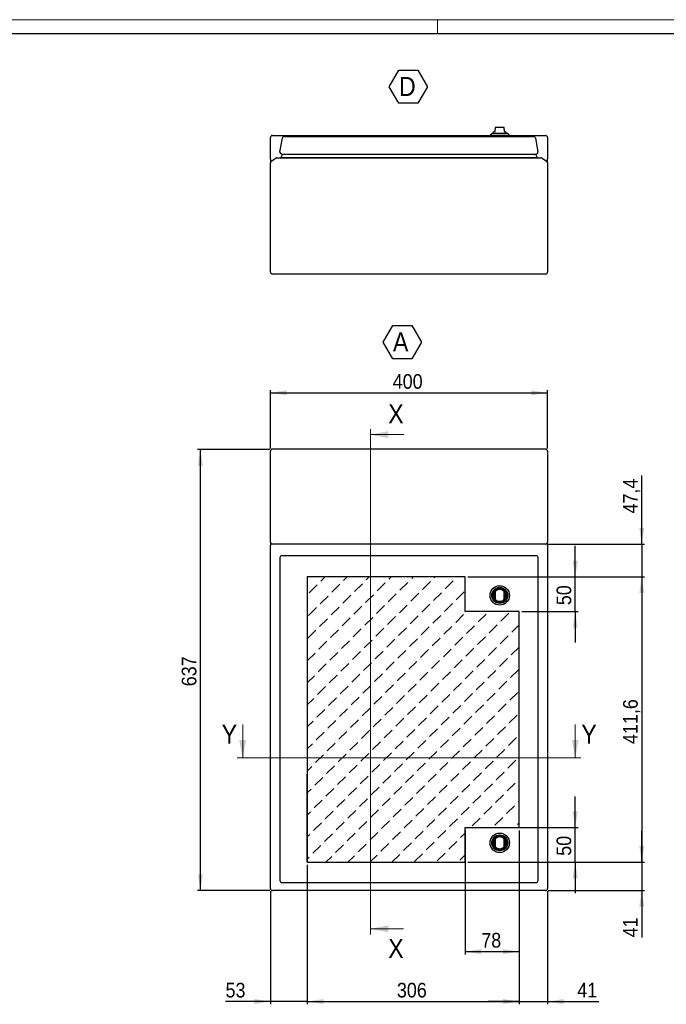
# Model space of a CAD drawing. Header units: millimetres. Extents: x 0 to 3364, y 0 to 2376.
# Tile 4 of 5: x 1079 to 2012, y 955 to 2376. Entities that reach past the tile are written whole.
import ezdxf

# ---------------------------------------------------------------- set-up
doc = ezdxf.new("R2010")
doc.units = ezdxf.units.MM
doc.header["$LTSCALE"] = 4
doc.layers.add('SLD-0', color=7, linetype='Continuous')
doc.layers.add('SLD-0_0', color=179, linetype='Continuous')
doc.styles.add('SLDTEXTSTYLE3', font='Gothic.ttf', dxfattribs={"width": 0.913})
doc.dimstyles.new('SLDDIMSTYLE0', dxfattribs={"dimtxt": 21.166667, "dimasz": 23.283333, "dimexe": 0, "dimexo": 0.0625, "dimgap": 5.291667, "dimtad": 1, "dimrnd": 1e-09, "dimzin": 12, "dimdsep": 46, "dimtxsty": 'SLDTEXTSTYLE3', "dimsah": 1, "dimcen": 0.09, "dimadec": 0, "dimazin": 3, "dimtfac": 1, "dimtmove": 0, "dimatfit": 0, "dimfxl": 1, "dimfrac": 2, "dimtolj": 1, "dimtzin": 12, "dimarcsym": 0})
doc.dimstyles.new('SLDDIMSTYLE1', dxfattribs={"dimtxt": 21.166667, "dimasz": 23.283333, "dimexe": 0, "dimexo": 0.0625, "dimgap": 5.291667, "dimtad": 1, "dimrnd": 1e-09, "dimzin": 12, "dimdsep": 46, "dimtxsty": 'SLDTEXTSTYLE3', "dimsah": 1, "dimcen": 0.09, "dimadec": 0, "dimazin": 3, "dimtfac": 1, "dimtofl": 0, "dimtmove": 0, "dimatfit": 3, "dimfxl": 1, "dimfrac": 2, "dimtolj": 1, "dimtzin": 12, "dimarcsym": 0})
doc.dimstyles.new('SLDDIMSTYLE2', dxfattribs={"dimtxt": 21.166667, "dimasz": 23.283333, "dimexe": 0, "dimexo": 0.0625, "dimgap": 5.291667, "dimtad": 1, "dimdec": 1, "dimrnd": 1e-09, "dimzin": 12, "dimdsep": 46, "dimtxsty": 'SLDTEXTSTYLE3', "dimsah": 1, "dimcen": 0.09, "dimadec": 0, "dimazin": 3, "dimtfac": 1, "dimtdec": 1, "dimtofl": 0, "dimtmove": 0, "dimatfit": 3, "dimfxl": 1, "dimfrac": 2, "dimtolj": 1, "dimtzin": 12, "dimarcsym": 0})
doc.dimstyles.new('SLDDIMSTYLE3', dxfattribs={"dimtxt": 21.166667, "dimasz": 23.283333, "dimexe": 0, "dimexo": 0.0625, "dimgap": 5.291667, "dimtad": 1, "dimdec": 1, "dimrnd": 1e-09, "dimzin": 12, "dimdsep": 46, "dimtxsty": 'SLDTEXTSTYLE3', "dimsah": 1, "dimcen": 0.09, "dimadec": 0, "dimazin": 3, "dimtfac": 1, "dimtdec": 1, "dimtmove": 0, "dimatfit": 0, "dimfxl": 1, "dimfrac": 2, "dimtolj": 1, "dimtzin": 12, "dimarcsym": 0})
doc.dimstyles.new('SLDDIMSTYLE4', dxfattribs={"dimtxt": 21.166667, "dimasz": 23.283333, "dimexe": 0, "dimexo": 0.0625, "dimgap": 5.291667, "dimtad": 1, "dimdec": 0, "dimrnd": 1e-09, "dimzin": 12, "dimdsep": 46, "dimtxsty": 'SLDTEXTSTYLE3', "dimsah": 1, "dimcen": 0.09, "dimadec": 0, "dimazin": 3, "dimtfac": 1, "dimtdec": 0, "dimtofl": 0, "dimtmove": 0, "dimatfit": 3, "dimfxl": 1, "dimfrac": 2, "dimtolj": 1, "dimtzin": 12, "dimarcsym": 0})

# ---------------------------------------------------------------- blocks, each defined once
blk = doc.blocks.new('SW_HATCH_1')
at = {"color": 0, "linetype": 'Continuous', "lineweight": 18}
for p, q in [((0, 0), (6, 6)), ((32.7, 1), (37.7, 6)), ((65.4, 1.9), (69.5, 6)), ((98.1, 2.9), (101.2, 6)), ((130.9, 3.9), (133, 6)), ((163.6, 4.8), (164.7, 6)), ((179.4, -11.1), (190.7, 0.2)), ((196.3, 5.8), (196.5, 6)), ((-16.8, -16.8), (-5.6, -5.6)), ((15.9, -15.9), (27.1, -4.6)), ((48.6, -14.9), (59.8, -3.7)), ((81.3, -13.9), (92.5, -2.7)), ((114, -13), (125.2, -1.8)), ((146.7, -12), (158, -0.8)), ((-1, -32.7), (10.3, -21.5)), ((31.7, -31.7), (43, -20.5)), ((64.5, -30.8), (75.7, -19.6)), ((97.2, -29.8), (108.4, -18.6)), ((129.9, -28.9), (141.1, -17.6)), ((162.6, -27.9), (173.8, -16.7)), ((195.3, -26.9), (206.5, -15.7)), ((-17.8, -49.6), (-6.6, -38.3)), ((14.9, -48.6), (26.1, -37.4)), ((47.6, -47.6), (58.9, -36.4)), ((80.3, -46.7), (91.6, -35.4)), ((113.1, -45.7), (124.3, -34.5)), ((145.8, -44.7), (157, -33.5)), ((178.5, -43.8), (189.7, -32.5)), ((-1.9, -65.4), (9.3, -54.2)), ((30.8, -64.5), (42, -53.2)), ((63.5, -63.5), (74.7, -52.3)), ((96.2, -62.5), (107.4, -51.3)), ((128.9, -61.6), (140.2, -50.3)), ((161.6, -60.6), (172.9, -49.4)), ((194.4, -59.6), (205.6, -48.4)), ((227.1, -58.7), (238.3, -47.5)), ((259.8, -57.7), (271, -46.5)), ((13.9, -81.3), (25.2, -70.1)), ((46.7, -80.3), (57.9, -69.1)), ((79.4, -79.4), (90.6, -68.1)), ((112.1, -78.4), (123.3, -67.2)), ((144.8, -77.4), (156, -66.2)), ((177.5, -76.5), (188.7, -65.3)), ((210.2, -75.5), (221.5, -64.3)), ((242.9, -74.6), (254.2, -63.3)), ((275.7, -73.6), (286, -63.2)), ((-18.8, -82.3), (-7.5, -71)), ((62.5, -96.2), (73.8, -85)), ((95.2, -95.2), (106.5, -84)), ((128, -94.3), (139.2, -83.1)), ((160.7, -93.3), (171.9, -82.1)), ((193.4, -92.4), (204.6, -81.1)), ((226.1, -91.4), (237.3, -80.2)), ((258.8, -90.4), (270, -79.2)), ((-2.9, -98.1), (8.3, -86.9)), ((29.8, -97.2), (41, -86)), ((143.8, -110.2), (155.1, -98.9)), ((176.6, -109.2), (187.8, -98)), ((209.3, -108.2), (220.5, -97)), ((242, -107.3), (253.2, -96)), ((274.7, -106.3), (285.9, -95.1)), ((-19.7, -115), (-8.5, -103.8)), ((13, -114), (24.2, -102.8)), ((45.7, -113.1), (56.9, -101.8)), ((78.4, -112.1), (89.6, -100.9)), ((111.1, -111.1), (122.4, -99.9)), ((225.1, -124.1), (236.4, -112.9)), ((257.9, -123.1), (269.1, -111.9)), ((-3.9, -130.9), (7.4, -119.6)), ((28.9, -129.9), (40.1, -118.7)), ((61.6, -128.9), (72.8, -117.7)), ((94.3, -128), (105.5, -116.7)), ((127, -127), (138.2, -115.8)), ((159.7, -126), (170.9, -114.8)), ((192.4, -125.1), (203.7, -113.8)), ((273.7, -139), (285, -127.8)), ((-20, -147), (-9.5, -136.5)), ((12, -146.7), (23.2, -135.5)), ((44.7, -145.8), (56, -134.5)), ((77.4, -144.8), (88.7, -133.6)), ((110.2, -143.8), (121.4, -132.6)), ((142.9, -142.9), (154.1, -131.6)), ((175.6, -141.9), (186.8, -130.7)), ((208.3, -140.9), (219.5, -129.7)), ((241, -140), (252.2, -128.8)), ((-4.8, -163.6), (6.4, -152.3)), ((27.9, -162.6), (39.1, -151.4)), ((60.6, -161.6), (71.8, -150.4)), ((93.3, -160.7), (104.5, -149.5)), ((126, -159.7), (137.3, -148.5)), ((158.7, -158.7), (170, -147.5)), ((191.5, -157.8), (202.7, -146.6)), ((224.2, -156.8), (235.4, -145.6)), ((256.9, -155.9), (268.1, -144.6)), ((-20, -178.7), (-10.4, -169.2)), ((11.1, -179.4), (22.3, -168.2)), ((43.8, -178.5), (55, -167.3)), ((76.5, -177.5), (87.7, -166.3)), ((109.2, -176.6), (120.4, -165.3)), ((141.9, -175.6), (153.1, -164.4)), ((174.6, -174.6), (185.9, -163.4)), ((207.3, -173.7), (218.6, -162.4)), ((240.1, -172.7), (251.3, -161.5)), ((272.8, -171.7), (284, -160.5)), ((26.9, -195.3), (38.2, -184.1)), ((59.6, -194.4), (70.9, -183.1)), ((92.4, -193.4), (103.6, -182.2)), ((125.1, -192.4), (136.3, -181.2)), ((157.8, -191.5), (169, -180.2)), ((190.5, -190.5), (201.7, -179.3)), ((223.2, -189.5), (234.4, -178.3)), ((255.9, -188.6), (267.2, -177.3)), ((-5.8, -196.3), (5.4, -185.1)), ((108.2, -209.3), (119.5, -198)), ((140.9, -208.3), (152.2, -197.1)), ((173.7, -207.3), (184.9, -196.1)), ((206.4, -206.4), (217.6, -195.1)), ((239.1, -205.4), (250.3, -194.2)), ((271.8, -204.4), (283, -193.2)), ((-20, -210.5), (-11.4, -201.9)), ((10.1, -212.2), (21.3, -200.9)), ((42.8, -211.2), (54, -200)), ((75.5, -210.2), (86.7, -199)), ((156.8, -224.2), (168, -213)), ((189.5, -223.2), (200.8, -212)), ((222.2, -222.2), (233.5, -211)), ((255, -221.3), (266.2, -210.1)), ((-6.7, -229), (4.5, -217.8)), ((26, -228), (37.2, -216.8)), ((58.7, -227.1), (69.9, -215.8)), ((91.4, -226.1), (102.6, -214.9)), ((124.1, -225.1), (135.3, -213.9)), ((238.1, -238.1), (249.4, -226.9)), ((270.8, -237.2), (282.1, -225.9)), ((-20, -242.2), (-12.4, -234.6)), ((9.1, -244.9), (20.4, -233.6)), ((41.8, -243.9), (53.1, -232.7)), ((74.6, -242.9), (85.8, -231.7)), ((107.3, -242), (118.5, -230.8)), ((140, -241), (151.2, -229.8)), ((172.7, -240.1), (183.9, -228.8)), ((205.4, -239.1), (216.6, -227.9)), ((-7.7, -261.7), (3.5, -250.5)), ((25, -260.7), (36.2, -249.5)), ((57.7, -259.8), (68.9, -248.6)), ((90.4, -258.8), (101.7, -247.6)), ((123.1, -257.9), (134.4, -246.6)), ((155.9, -256.9), (167.1, -245.7)), ((188.6, -255.9), (199.8, -244.7)), ((221.3, -255), (232.5, -243.7)), ((254, -254), (265.2, -242.8)), ((-20, -274), (-13.3, -267.3)), ((8.2, -277.6), (19.4, -266.4)), ((40.9, -276.6), (52.1, -265.4)), ((73.6, -275.7), (84.8, -264.4)), ((106.3, -274.7), (117.5, -263.5)), ((139, -273.7), (150.2, -262.5)), ((171.7, -272.8), (183, -261.5)), ((204.4, -271.8), (215.7, -260.6)), ((237.2, -270.8), (248.4, -259.6)), ((269.9, -269.9), (281.1, -258.6)), ((-8.7, -294.4), (2.6, -283.2)), ((24, -293.5), (35.3, -282.2)), ((56.8, -292.5), (68, -281.3)), ((89.5, -291.5), (100.7, -280.3)), ((122.2, -290.6), (133.4, -279.3)), ((154.9, -289.6), (166.1, -278.4)), ((187.6, -288.6), (198.8, -277.4)), ((220.3, -287.7), (231.5, -276.5)), ((253, -286.7), (264.3, -275.5)), ((39.9, -309.3), (51.1, -298.1)), ((72.6, -308.4), (83.9, -297.1)), ((105.3, -307.4), (116.6, -296.2)), ((138.1, -306.4), (149.3, -295.2)), ((170.8, -305.5), (182, -294.3)), ((203.5, -304.5), (214.7, -293.3)), ((236.2, -303.6), (247.4, -292.3)), ((268.9, -302.6), (280.1, -291.4)), ((285.7, -285.7), (286, -285.5)), ((-20, -305.7), (-14.3, -300)), ((7.2, -310.3), (18.4, -299.1)), ((121.2, -323.3), (132.4, -312.1)), ((153.9, -322.3), (165.2, -311.1)), ((186.6, -321.4), (197.9, -310.1)), ((219.4, -320.4), (230.6, -309.2)), ((252.1, -319.4), (263.3, -308.2)), ((-9.6, -327.1), (1.6, -315.9)), ((23.1, -326.2), (34.3, -314.9)), ((55.8, -325.2), (67, -314)), ((88.5, -324.2), (99.7, -313)), ((202.5, -337.2), (213.7, -326)), ((235.2, -336.3), (246.5, -325)), ((267.9, -335.3), (279.2, -324.1)), ((284.8, -318.5), (286, -317.2)), ((-20, -337.5), (-15.2, -332.7)), ((6.2, -343), (17.5, -331.8)), ((39, -342), (50.2, -330.8)), ((71.7, -341.1), (82.9, -329.9)), ((104.4, -340.1), (115.6, -328.9)), ((137.1, -339.2), (148.3, -327.9)), ((169.8, -338.2), (181, -327)), ((251.1, -352.1), (262.3, -340.9)), ((-10.6, -359.8), (0.6, -348.6)), ((22.1, -358.9), (33.3, -347.7)), ((54.8, -357.9), (66.1, -346.7)), ((87.5, -357), (98.8, -345.7)), ((120.3, -356), (131.5, -344.8)), ((153, -355), (164.2, -343.8)), ((185.7, -354.1), (196.9, -342.8)), ((218.4, -353.1), (229.6, -341.9)), ((283.8, -351.2), (286, -349)), ((-20, -369.2), (-16.2, -365.5)), ((5.3, -375.7), (16.5, -364.5)), ((38, -374.8), (49.2, -363.5)), ((70.7, -373.8), (81.9, -362.6)), ((103.4, -372.8), (114.6, -361.6)), ((136.1, -371.9), (147.4, -360.6)), ((168.8, -370.9), (180.1, -359.7)), ((201.6, -369.9), (208, -363.5)), ((-11.6, -392.6), (-0.3, -381.3)), ((21.2, -391.6), (32.4, -380.4)), ((53.9, -390.6), (65.1, -379.4)), ((86.6, -389.7), (97.8, -378.4)), ((119.3, -388.7), (130.5, -377.5)), ((152, -387.7), (163.2, -376.5)), ((184.7, -386.8), (195.9, -375.6)), ((7.1, -405.6), (15.5, -397.2)), ((38.9, -405.6), (48.3, -396.2)), ((70.6, -405.6), (81, -395.3)), ((102.5, -405.5), (113.7, -394.3)), ((135.2, -404.6), (146.4, -393.4)), ((167.9, -403.6), (179.1, -392.4)), ((200.6, -402.7), (208, -395.2)), ((-20, -401), (-17.2, -398.2))]:
    blk.add_line(p, q, dxfattribs=at)
blk = doc.blocks.new('_D')
at = {"layer": 'SLD-0'}
for p, q in [((1881, 1571.6), (1881, 1616.4)), ((1726, 1571.6), (1885, 1571.6)), ((1881, 1521.6), (1881, 1571.6)), ((1804, 1521.6), (1885, 1521.6)), ((1881, 1521.6), (1881, 1476.8))]:
    blk.add_line(p, q, dxfattribs=at)
for points in [[(1881, 1571.6), (1884.6, 1594.9), (1877.4, 1594.9)], [(1881, 1521.6), (1877.4, 1498.3), (1884.6, 1498.3)]]:
    blk.add_solid(points, dxfattribs=at)
at = {"layer": 'SLD-0', "insert": (1854, 1530.9), "char_height": 21.17, "attachment_point": 1, "rotation": 90, "style": 'SLDTEXTSTYLE3'}
blk.add_mtext('50', dxfattribs=at)
blk = doc.blocks.new('_D_1')
at = {"layer": 'SLD-0'}
for p, q in [((1881, 1210), (1881, 1254.8)), ((1726, 1210), (1885, 1210)), ((1881, 1160), (1881, 1210)), ((1726, 1160), (1885, 1160)), ((1881, 1160), (1881, 1115.2))]:
    blk.add_line(p, q, dxfattribs=at)
for points in [[(1881, 1210), (1884.6, 1233.3), (1877.4, 1233.3)], [(1881, 1160), (1877.4, 1136.7), (1884.6, 1136.7)]]:
    blk.add_solid(points, dxfattribs=at)
at = {"layer": 'SLD-0', "insert": (1854, 1169.3), "char_height": 21.17, "attachment_point": 1, "rotation": 90, "style": 'SLDTEXTSTYLE3'}
blk.add_mtext('50', dxfattribs=at)
blk = doc.blocks.new('_D_2')
at = {"layer": 'SLD-0'}
for p, q in [((1977, 1160), (1977, 1204.8)), ((1726, 1160), (1981, 1160)), ((1977, 1160), (1977, 1119)), ((1842, 1119), (1981, 1119)), ((1977, 1119), (1977, 1051.6))]:
    blk.add_line(p, q, dxfattribs=at)
for points in [[(1977, 1160), (1980.6, 1183.3), (1973.4, 1183.3)], [(1977, 1119), (1973.4, 1095.7), (1980.6, 1095.7)]]:
    blk.add_solid(points, dxfattribs=at)
at = {"layer": 'SLD-0', "insert": (1950, 1051.6), "char_height": 21.17, "attachment_point": 1, "rotation": 90, "style": 'SLDTEXTSTYLE3'}
blk.add_mtext('41', dxfattribs=at)
blk = doc.blocks.new('_D_3')
at = {"layer": 'SLD-0'}
for p, q in [((1800, 1206), (1800, 955)), ((1841, 1118), (1841, 955)), ((1800, 959), (1755.2, 959)), ((1800, 959), (1841, 959)), ((1841, 959), (1915.2, 959))]:
    blk.add_line(p, q, dxfattribs=at)
for points in [[(1800, 959), (1776.7, 962.6), (1776.7, 955.4)], [(1841, 959), (1864.3, 955.4), (1864.3, 962.6)]]:
    blk.add_solid(points, dxfattribs=at)
at = {"layer": 'SLD-0', "insert": (1883.9, 986), "char_height": 21.17, "attachment_point": 1, "style": 'SLDTEXTSTYLE3'}
blk.add_mtext('41', dxfattribs=at)
blk = doc.blocks.new('_D_4')
at = {"layer": 'SLD-0'}
for p, q in [((1722, 1206), (1722, 1027)), ((1800, 1206), (1800, 1027)), ((1722, 1031), (1800, 1031))]:
    blk.add_line(p, q, dxfattribs=at)
for points in [[(1722, 1031), (1745.3, 1027.4), (1745.3, 1034.6)], [(1800, 1031), (1776.7, 1034.6), (1776.7, 1027.4)]]:
    blk.add_solid(points, dxfattribs=at)
at = {"layer": 'SLD-0', "insert": (1745.4, 1058), "char_height": 21.17, "attachment_point": 1, "style": 'SLDTEXTSTYLE3'}
blk.add_mtext('78', dxfattribs=at)
blk = doc.blocks.new('_D_5')
at = {"layer": 'SLD-0'}
for p, q in [((1494, 1156), (1494, 955)), ((1441, 1118), (1441, 955)), ((1441, 959), (1376.3, 959)), ((1494, 959), (1441, 959)), ((1494, 959), (1538.8, 959))]:
    blk.add_line(p, q, dxfattribs=at)
for points in [[(1441, 959), (1417.7, 962.6), (1417.7, 955.4)], [(1494, 959), (1517.3, 955.4), (1517.3, 962.6)]]:
    blk.add_solid(points, dxfattribs=at)
at = {"layer": 'SLD-0', "insert": (1376.3, 986), "char_height": 21.17, "attachment_point": 1, "style": 'SLDTEXTSTYLE3'}
blk.add_mtext('53', dxfattribs=at)
blk = doc.blocks.new('_D_6')
at = {"layer": 'SLD-0'}
for p, q in [((1800, 1206), (1800, 955)), ((1494, 1156), (1494, 955)), ((1494, 959), (1800, 959))]:
    blk.add_line(p, q, dxfattribs=at)
for points in [[(1494, 959), (1517.3, 955.4), (1517.3, 962.6)], [(1800, 959), (1776.7, 962.6), (1776.7, 955.4)]]:
    blk.add_solid(points, dxfattribs=at)
at = {"layer": 'SLD-0', "insert": (1623.6, 986), "char_height": 21.17, "attachment_point": 1, "style": 'SLDTEXTSTYLE3'}
blk.add_mtext('306', dxfattribs=at)
blk = doc.blocks.new('_D_7')
at = {"layer": 'SLD-0'}
for p, q in [((1726, 1571.6), (1981, 1571.6)), ((1977, 1571.6), (1977, 1160)), ((1726, 1160), (1981, 1160))]:
    blk.add_line(p, q, dxfattribs=at)
for points in [[(1977, 1571.6), (1973.4, 1548.3), (1980.6, 1548.3)], [(1977, 1160), (1980.6, 1183.3), (1973.4, 1183.3)]]:
    blk.add_solid(points, dxfattribs=at)
at = {"layer": 'SLD-0', "insert": (1950, 1330.6), "char_height": 21.17, "attachment_point": 1, "rotation": 90, "style": 'SLDTEXTSTYLE3'}
blk.add_mtext('411,6', dxfattribs=at)
blk = doc.blocks.new('_D_8')
at = {"layer": 'SLD-0'}
for p, q in [((1977, 1619), (1977, 1718)), ((1842, 1619), (1981, 1619)), ((1977, 1619), (1977, 1571.6)), ((1726, 1571.6), (1981, 1571.6)), ((1977, 1571.6), (1977, 1526.8))]:
    blk.add_line(p, q, dxfattribs=at)
for points in [[(1977, 1619), (1980.6, 1642.3), (1973.4, 1642.3)], [(1977, 1571.6), (1973.4, 1548.3), (1980.6, 1548.3)]]:
    blk.add_solid(points, dxfattribs=at)
at = {"layer": 'SLD-0', "insert": (1950, 1663.2), "char_height": 21.17, "attachment_point": 1, "rotation": 90, "style": 'SLDTEXTSTYLE3'}
blk.add_mtext('47,4', dxfattribs=at)
blk = doc.blocks.new('_D_9')
at = {"layer": 'SLD-0'}
for p, q in [((1441, 1757.1), (1441, 1841.3)), ((1441, 1837.3), (1841, 1837.3)), ((1841, 1757.1), (1841, 1841.3))]:
    blk.add_line(p, q, dxfattribs=at)
for points in [[(1441, 1837.3), (1464.3, 1833.7), (1464.3, 1840.8)], [(1841, 1837.3), (1817.7, 1840.8), (1817.7, 1833.7)]]:
    blk.add_solid(points, dxfattribs=at)
at = {"layer": 'SLD-0', "insert": (1617.6, 1864.3), "char_height": 21.17, "attachment_point": 1, "style": 'SLDTEXTSTYLE3'}
blk.add_mtext('400', dxfattribs=at)
blk = doc.blocks.new('_D_10')
at = {"layer": 'SLD-0'}
for p, q in [((1440, 1755.7), (1336, 1755.7)), ((1340, 1119), (1340, 1755.7)), ((1440, 1119), (1336, 1119))]:
    blk.add_line(p, q, dxfattribs=at)
for points in [[(1340, 1755.7), (1336.5, 1732.4), (1343.6, 1732.4)], [(1340, 1119), (1343.6, 1142.3), (1336.5, 1142.3)]]:
    blk.add_solid(points, dxfattribs=at)
at = {"layer": 'SLD-0', "insert": (1313, 1413.9), "char_height": 21.17, "attachment_point": 1, "rotation": 90, "style": 'SLDTEXTSTYLE3'}
blk.add_mtext('637', dxfattribs=at)
blk = doc.blocks.new('SW_NOTE_0_7')
at = {"layer": 'SLD-0', "color": 0}
for p, q in [((-14, 21), (-0.2, 44.9)), ((-0.2, 44.9), (27.4, 44.9)), ((27.4, 44.9), (41.2, 21)), ((-0.2, -2.9), (-14, 21)), ((41.2, 21), (27.4, -2.9)), ((27.4, -2.9), (-0.2, -2.9))]:
    blk.add_line(p, q, dxfattribs=at)
at = {"layer": 'SLD-0', "color": 0, "insert": (0, 35.1), "char_height": 27.5, "attachment_point": 1, "style": 'SLDTEXTSTYLE3'}
blk.add_mtext('A', dxfattribs=at)
blk = doc.blocks.new('SW_NOTE_0_10')
at = {"layer": 'SLD-0', "color": 0}
for p, q in [((-14, 21), (-0.2, 44.9)), ((-0.2, 44.9), (27.5, 44.9)), ((27.5, 44.9), (41.3, 21)), ((-0.2, -2.9), (-14, 21)), ((41.3, 21), (27.5, -2.9)), ((27.5, -2.9), (-0.2, -2.9))]:
    blk.add_line(p, q, dxfattribs=at)
at = {"layer": 'SLD-0', "color": 0, "insert": (0, 35.1), "char_height": 27.5, "attachment_point": 1, "style": 'SLDTEXTSTYLE3'}
blk.add_mtext('D', dxfattribs=at)

msp = doc.modelspace()

# ---------------------------------------------------------------- linework, layer by layer
at = {"color": 7, "linetype": 'Continuous', "lineweight": 18}
for p, q in [((3364.013916, 2375.674475), (0.013916, 2375.674475)), ((1682.013916, 2355.674475), (1682.013916, 2375.674475)), ((1585.337576, 1784.926973), (1585.337576, 1055.858475)), ((1633.51844, 1776.926973), (1585.337576, 1776.926973)), ((1401.019957, 1358.556943), (1401.019957, 1310.556943)), ((1881.019957, 1358.556943), (1881.019957, 1310.556943)), ((1889.019957, 1310.556943), (1393.019957, 1310.556943)), ((1633.337576, 1063.858475), (1585.337576, 1063.858475))]:
    msp.add_line(p, q, dxfattribs=at)
at = {"color": 7, "linetype": 'Continuous', "lineweight": 25}
for p, q in [((20.013916, 2355.674475), (3344.013916, 2355.674475)), ((1765.519957, 2214.572232), (1765.519957, 2217.172232)), ((1777.519957, 2220.172232), (1766.519957, 2220.172232)), ((1778.519957, 2217.172232), (1778.519957, 2214.572232)), ((1441.019957, 2174.513188), (1441.019957, 2205.581404)), ((1444.019957, 2208.581404), (1758.019957, 2208.581404)), ((1454.813943, 2185.161586), (1458.293154, 2204.893177)), ((1461.247578, 2207.372232), (1820.792336, 2207.372232)), ((1760.519957, 2211.372232), (1758.019957, 2208.872232)), ((1758.019957, 2208.872232), (1758.019957, 2207.372232)), ((1758.019957, 2208.872232), (1786.019957, 2208.872232)), ((1783.519957, 2211.372232), (1760.519957, 2211.372232)), ((1762.269958, 2212.072232), (1772.019957, 2212.072232)), ((1763.519957, 2214.572232), (1763.519957, 2214.238296)), ((1763.519957, 2214.572232), (1765.519957, 2214.572232)), ((1772.019957, 2212.072232), (1781.769956, 2212.072232)), ((1778.519957, 2214.572232), (1780.519957, 2214.572232)), ((1780.519957, 2214.238296), (1780.519957, 2214.572232)), ((1786.019957, 2208.872232), (1783.519957, 2211.372232)), ((1786.019957, 2207.372232), (1786.019957, 2208.872232)), ((1786.019957, 2208.581404), (1838.019957, 2208.581404)), ((1823.746759, 2204.893177), (1827.225971, 2185.161586)), ((1841.019957, 2205.581404), (1841.019957, 2174.513188)), ((1441.019957, 2174.513188), (1441.019957, 2169.019703)), ((1442.299227, 2171.477159), (1448.814012, 2176.03886)), ((1450.534741, 2176.581404), (1831.505172, 2176.581404)), ((1458.26859, 2181.640641), (1455.992832, 2176.634836)), ((1455.992832, 2176.634836), (1826.047081, 2176.634836)), ((1455.992832, 2176.634836), (1473.755687, 2176.581404)), ((1457.768366, 2181.640641), (1824.271547, 2181.640641)), ((1826.047081, 2176.634836), (1808.284226, 2176.581404)), ((1823.771323, 2181.640641), (1826.047081, 2176.634836)), ((1833.225902, 2176.03886), (1839.740686, 2171.477159)), ((1841.019957, 2169.019703), (1841.019957, 2174.513188)), ((1441.019957, 2011.581404), (1441.019957, 2169.019703)), ((1841.019957, 2169.019703), (1841.019957, 2011.581404)), ((1838.019957, 2008.581404), (1444.019957, 2008.581404)), ((1441.019957, 1641.054499), (1441.019957, 1753.060452)), ((1838.019957, 1756.060452), (1444.019957, 1756.060452)), ((1841.019957, 1753.060452), (1841.019957, 1641.054499)), ((1441.019957, 1621.98655), (1441.019957, 1641.054499)), ((1841.019957, 1641.054499), (1841.019957, 1621.98655)), ((1441.019957, 1621.98655), (1441.019957, 1617.48655)), ((1841.019957, 1617.48655), (1841.019957, 1621.98655)), ((1441.019957, 1121.98655), (1441.019957, 1617.48655)), ((1838.019957, 1618.98655), (1444.019957, 1618.98655)), ((1841.019957, 1617.48655), (1841.019957, 1121.98655)), ((1454.768366, 1599.253141), (1454.768366, 1133.719959)), ((1824.271547, 1602.253141), (1457.768366, 1602.253141)), ((1827.271547, 1366.48655), (1827.271547, 1599.253141)), ((1827.271547, 1133.719959), (1827.271547, 1366.48655)), ((1457.768366, 1130.719959), (1824.271547, 1130.719959)), ((1450.534741, 1118.98655), (1444.019957, 1118.98655)), ((1831.505172, 1118.98655), (1450.534741, 1118.98655)), ((1838.019957, 1118.98655), (1831.505172, 1118.98655))]:
    msp.add_line(p, q, dxfattribs=at)
for centre, radius in [((1772.019957, 1544.99155), 14), ((1772.019957, 1544.99155), 11.5), ((1772.019957, 1544.99155), 10.5), ((1772.019957, 1544.99155), 9.75), ((1772.019957, 1187.98155), 14), ((1772.019957, 1187.98155), 11.5), ((1772.019957, 1187.98155), 10.5), ((1772.019957, 1187.98155), 9.75)]:
    msp.add_circle(centre, radius, dxfattribs=at)
for centre, radius, start, end in [((1766.519957, 2217.172232), 3, 90, 109.499208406), ((1777.519957, 2217.172232), 3, 70.530953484, 90), ((1444.019957, 2205.581404), 3, 90, 180), ((1461.247578, 2204.372232), 3, 90, 170), ((1762.769957, 2210.822232), 1.25, 90, 153.896118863), ((1762.769957, 2212.073232), 0.5, 120, 180.114591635), ((1761.519957, 2214.238296), 2, 300, 0), ((1782.519957, 2214.238296), 2, 180, 240), ((1781.269957, 2210.822232), 1.25, 26.103881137, 90), ((1781.269957, 2212.073232), 0.5, 359.885408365, 60), ((1820.792336, 2204.372232), 3, 10, 90), ((1838.019957, 2205.581404), 3, 0, 90), ((1450.534741, 2173.581404), 3, 90, 125), ((1457.768366, 2184.640641), 3, 170, 270), ((1824.271547, 2184.640641), 3, 270, 10), ((1831.505172, 2173.581404), 3, 55, 90), ((1444.019957, 2169.019703), 3, 125, 180), ((1838.019957, 2169.019703), 3, 0, 55), ((1444.019957, 2011.581404), 3, 180, 270), ((1838.019957, 2011.581404), 3, 270, 0), ((1444.019957, 1753.060452), 3, 90, 180), ((1838.019957, 1753.060452), 3, 0, 90), ((1444.019957, 1621.98655), 3, 180, 270), ((1838.019957, 1621.98655), 3, 270, 0), ((1457.768366, 1599.253141), 3, 90, 180), ((1824.271547, 1599.253141), 3, 0, 90), ((1772.019957, 1544.99155), 8.5, 139.880833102, 220.119166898), ((1772.019957, 1544.99155), 8.5, 40.119166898, 139.880833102), ((1772.019957, 1544.99155), 8.5, 319.880833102, 40.119166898), ((1772.019957, 1544.99155), 8.5, 220.119166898, 319.880833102), ((1772.019957, 1187.98155), 8.5, 139.880833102, 220.119166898), ((1772.019957, 1187.98155), 8.5, 40.119166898, 139.880833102), ((1772.019957, 1187.98155), 8.5, 319.880833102, 40.119166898), ((1772.019957, 1187.98155), 8.5, 220.119166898, 319.880833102), ((1457.768366, 1133.719959), 3, 180, 270), ((1824.271547, 1133.719959), 3, 270, 0), ((1444.019957, 1121.98655), 3, 180, 270), ((1838.019957, 1121.98655), 3, 270, 0)]:
    msp.add_arc(centre, radius, start, end, dxfattribs=at)
for points, knots in [([(1765.519957, 2220.000569), (1765.519957, 2220.000599), (1765.519957, 2220.028632), (1765.519957, 2219.947941), (1765.519957, 2219.745446), (1765.519957, 2219.309044), (1765.519957, 2218.749935), (1765.519957, 2218.038279), (1765.519957, 2217.494152), (1765.519957, 2217.20445), (1765.519957, 2217.172232)], [0, 0, 0, 0, 0.0002431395, 0.2262781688, 0.4557772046, 0.6069496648, 0.7590900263, 0.8720923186, 0.9857752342, 1, 1, 1, 1]), ([(1778.519957, 2217.172232), (1778.519957, 2217.339886), (1778.519957, 2217.726072), (1778.519957, 2218.30478), (1778.519957, 2218.945972), (1778.519957, 2219.611957), (1778.519957, 2219.932132), (1778.519957, 2220.027849), (1778.519957, 2220.000657), (1778.519957, 2220.000656)], [0, 0, 0, 0, 0.0738619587, 0.1701390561, 0.2754648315, 0.4455721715, 0.7352603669, 0.999990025, 1, 1, 1, 1]), ([(1765.519957, 1550.468776), (1765.519957, 1550.455809), (1765.519957, 1550.42594), (1765.519957, 1550.155956), (1765.519957, 1549.598413), (1765.519957, 1548.474641), (1765.519957, 1546.845378), (1765.519957, 1545.079132), (1765.519957, 1543.447413), (1765.519957, 1542.081831), (1765.519957, 1540.947333), (1765.519957, 1540.166596), (1765.519957, 1539.662992), (1765.519957, 1539.519423), (1765.519957, 1539.514835), (1765.519957, 1539.514325)], [0, 0, 0, 0, 0.0369264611, 0.0850591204, 0.1377155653, 0.2227588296, 0.3675852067, 0.4999338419, 0.6129938, 0.7277864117, 0.803401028, 0.8794997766, 0.9360221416, 0.9928849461, 1, 1, 1, 1]), ([(1778.519957, 1539.514325), (1778.519957, 1539.527291), (1778.519957, 1539.55716), (1778.519957, 1539.827144), (1778.519957, 1540.384688), (1778.519957, 1541.508459), (1778.519957, 1543.137723), (1778.519957, 1544.903968), (1778.519957, 1546.535688), (1778.519957, 1547.90127), (1778.519957, 1549.035768), (1778.519957, 1549.816504), (1778.519957, 1550.320109), (1778.519957, 1550.463678), (1778.519957, 1550.468266), (1778.519957, 1550.468776)], [0, 0, 0, 0, 0.0369264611, 0.0850591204, 0.1377155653, 0.2227588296, 0.3675852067, 0.4999338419, 0.6129938, 0.7277864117, 0.803401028, 0.8794997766, 0.9360221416, 0.9928849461, 1, 1, 1, 1]), ([(1765.519957, 1193.458776), (1765.519957, 1193.445809), (1765.519957, 1193.41594), (1765.519957, 1193.145956), (1765.519957, 1192.588413), (1765.519957, 1191.464641), (1765.519957, 1189.835378), (1765.519957, 1188.069132), (1765.519957, 1186.437413), (1765.519957, 1185.071831), (1765.519957, 1183.937333), (1765.519957, 1183.156596), (1765.519957, 1182.652992), (1765.519957, 1182.509423), (1765.519957, 1182.504835), (1765.519957, 1182.504325)], [0, 0, 0, 0, 0.0369264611, 0.0850591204, 0.1377155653, 0.2227588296, 0.3675852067, 0.4999338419, 0.6129938, 0.7277864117, 0.803401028, 0.8794997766, 0.9360221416, 0.9928849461, 1, 1, 1, 1]), ([(1778.519957, 1182.504325), (1778.519957, 1182.517291), (1778.519957, 1182.54716), (1778.519957, 1182.817144), (1778.519957, 1183.374688), (1778.519957, 1184.498459), (1778.519957, 1186.127723), (1778.519957, 1187.893968), (1778.519957, 1189.525688), (1778.519957, 1190.89127), (1778.519957, 1192.025768), (1778.519957, 1192.806504), (1778.519957, 1193.310109), (1778.519957, 1193.453678), (1778.519957, 1193.458266), (1778.519957, 1193.458776)], [0, 0, 0, 0, 0.0369264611, 0.0850591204, 0.1377155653, 0.2227588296, 0.3675852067, 0.4999338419, 0.6129938, 0.7277864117, 0.803401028, 0.8794997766, 0.9360221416, 0.9928849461, 1, 1, 1, 1])]:
    msp.add_open_spline(points, degree=3, knots=knots, dxfattribs=at)
at = {"color": 7, "linetype": 'Continuous', "lineweight": 18}
for points in [[(1585.337576, 1776.926973), (1611.337576, 1771.926973), (1611.337576, 1781.926973)], [(1401.019957, 1310.556943), (1406.019957, 1336.556943), (1396.019957, 1336.556943)], [(1881.019957, 1310.556943), (1886.019957, 1336.556943), (1876.019957, 1336.556943)], [(1585.337576, 1063.858475), (1611.337576, 1058.858475), (1611.337576, 1068.858475)]]:
    msp.add_solid(points, dxfattribs=at)
at = {"layer": 'SLD-0'}
for p, q in [((1494.019957, 1571.58655), (1494.019957, 1159.98655)), ((1722.019957, 1571.58655), (1494.019957, 1571.58655)), ((1722.019957, 1521.58655), (1722.019957, 1571.58655)), ((1800.019957, 1521.58655), (1722.019957, 1521.58655)), ((1800.019957, 1209.98655), (1800.019957, 1521.58655)), ((1722.019957, 1159.98655), (1722.019957, 1209.98655)), ((1722.019957, 1209.98655), (1800.019957, 1209.98655)), ((1494.019957, 1159.98655), (1722.019957, 1159.98655))]:
    msp.add_line(p, q, dxfattribs=at)
at = {"layer": 'SLD-0_0'}
msp.add_line((1494.019957, 1159.98655), (1494.019957, 1287.071505), dxfattribs=at)

# ---------------------------------------------------------------- block references
at = {"color": 7, "linetype": 'Continuous', "lineweight": 18}
msp.add_blockref('SW_HATCH_1', (1514.019957, 1565.621577), dxfattribs=at)
at = {"layer": 'SLD-0'}
for name, p in [('SW_NOTE_0_10', (1626.528338, 2257.999332)), ('SW_NOTE_0_7', (1617.828792, 1889.408108))]:
    msp.add_blockref(name, p, dxfattribs=at)

# ---------------------------------------------------------------- texts
at = {"color": 7, "linetype": 'Continuous', "char_height": 27.516667, "attachment_point": 1, "style": 'SLDTEXTSTYLE3'}
for s, insert in [('X', (1611.005371, 1820.639886)), ('Y', (1370.616814, 1358.556943)), ('Y', (1889.706569, 1358.556943)), ('X', (1611.005371, 1049.302075))]:
    msp.add_mtext(s, dxfattribs=dict(at, insert=insert))

# ---------------------------------------------------------------- dimensions: what is measured, and where the dimension line sits
at = {"layer": 'SLD-0'}
for base, p1, p2, dimstyle, picture, middle in [((1841.019957, 1837.254926), (1441.019957, 1753.060452), (1841.019957, 1753.060452), 'SLDDIMSTYLE1', '_D_9', (1641.019957, 1837.254926)), ((1800.019957, 958.98655), (1494.019957, 1159.98655), (1800.019957, 1209.98655), 'SLDDIMSTYLE1', '_D_6', (1647.019957, 958.98655)), ((1800.019957, 1030.98655), (1722.019957, 1209.98655), (1800.019957, 1209.98655), 'SLDDIMSTYLE1', '_D_4', (1761.019957, 1030.98655)), ((1841.019957, 958.98655), (1800.019957, 1209.98655), (1841.019957, 1121.98655), 'SLDDIMSTYLE0', '_D_3', (1899.581814, 958.98655)), ((1441.019957, 958.98655), (1494.019957, 1159.98655), (1441.019957, 1121.98655), 'SLDDIMSTYLE0', '_D_5', (1391.974849, 958.98655))]:
    dim = msp.add_linear_dim(base=base, p1=p1, p2=p2, dimstyle=dimstyle, dxfattribs=at)
    dim.commit()
    dim.dimension.update_dxf_attribs({"geometry": picture, "text_midpoint": middle, "dimtype": 160})
for base, p1, p2, dimstyle, picture, middle in [((1340.034911, 1755.658528), (1444.019957, 1118.98655), (1444.019957, 1755.658528), 'SLDDIMSTYLE4', '_D_10', (1340.034911, 1437.322539)), ((1977.019957, 1571.58655), (1838.019957, 1618.98655), (1722.019957, 1571.58655), 'SLDDIMSTYLE3', '_D_8', (1977.019957, 1690.609794)), ((1881.019957, 1571.58655), (1800.019957, 1521.58655), (1722.019957, 1571.58655), 'SLDDIMSTYLE0', '_D', (1881.019957, 1546.58655)), ((1977.019957, 1159.98655), (1722.019957, 1571.58655), (1722.019957, 1159.98655), 'SLDDIMSTYLE2', '_D_7', (1977.019957, 1365.78655)), ((1881.019957, 1209.98655), (1722.019957, 1159.98655), (1722.019957, 1209.98655), 'SLDDIMSTYLE0', '_D_1', (1881.019957, 1184.98655)), ((1977.019957, 1118.98655), (1722.019957, 1159.98655), (1838.019957, 1118.98655), 'SLDDIMSTYLE0', '_D_2', (1977.019957, 1067.222371))]:
    dim = msp.add_linear_dim(base=base, p1=p1, p2=p2, angle=90, dimstyle=dimstyle, dxfattribs=at)
    dim.commit()
    dim.dimension.update_dxf_attribs({"geometry": picture, "text_midpoint": middle, "dimtype": 160})

doc.saveas('drawing.dxf')
